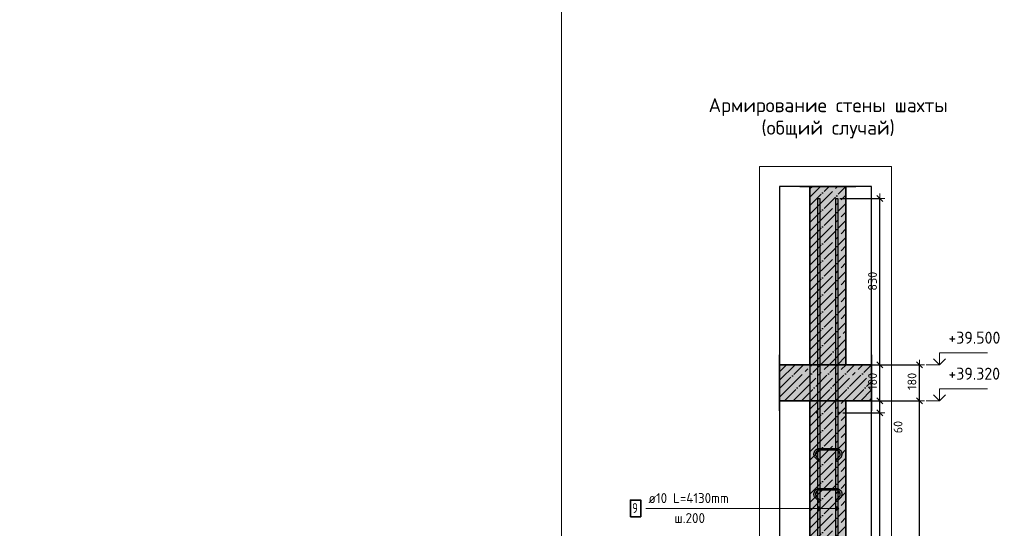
# Model space of a CAD drawing. Header units: millimetres. Extents: x -2995 to 60896, y -2809 to 57831.
# Tile 51 of 169: x 22540 to 27463, y 39955 to 42497. Entities that reach past the tile are written whole.
import ezdxf

# ---------------------------------------------------------------- set-up
doc = ezdxf.new("R2010")
doc.units = ezdxf.units.MM
doc.header["$PDMODE"] = 65
for name, pattern in [('______11', [100, 80, -10, 0, -10]), ('______5', [220, 160, -20, 20, -20]), ('________', [0])]:
    doc.linetypes.add(name, pattern=pattern)
for name, color, linetype, lineweight in [('Standard', 7, 'Continuous', 25), ('Арм.стержн. вертикальными 1', 22, 'Continuous', 35), ('Арм.стержн.горизонт. 1', 180, 'Continuous', 35), ('Высотная отметки_ общее', 7, 'Continuous', 13), ('Размерная линия_ общее', 7, 'Continuous', 13)]:
    doc.layers.add(name, color=color, linetype=linetype, lineweight=lineweight)
doc.layers.add('Арм.стержн.Стяжки', color=7, linetype='Continuous', lineweight=35, true_color=0x501e0f)
doc.styles.add('ISOCPEUR', font='ISOCPEUR')
doc.dimstyles.new('DIMSTYLE_5', dxfattribs={"dimtxt": 44, "dimasz": 50, "dimexe": 0, "dimexo": 0, "dimgap": 22, "dimtad": 2, "dimdec": 0, "dimrnd": 5, "dimzin": 12, "dimdsep": 46, "dimtxsty": 'ISOCPEUR', "dimblk1": 'ALL_ML_STRICH', "dimblk2": 'ALL_ML_STRICH', "dimsah": 1, "dimcen": 0, "dimclrd": 7, "dimclre": 256, "dimclrt": 7, "dimadec": 0, "dimazin": 0, "dimtfac": 1, "dimtdec": 0, "dimtix": 1, "dimtmove": 2, "dimatfit": 3, "dimfxl": 0, "dimtzin": 0, "dimlwd": 0, "dimlwe": -3, "dimarcsym": 0})
doc.dimstyles.new('DIMSTYLE_9', dxfattribs={"dimtxt": 44, "dimasz": 50, "dimexe": 0, "dimexo": 0, "dimgap": 22, "dimtad": 0, "dimdec": 0, "dimrnd": 5, "dimzin": 12, "dimdsep": 46, "dimtxsty": 'ISOCPEUR', "dimblk1": 'ALL_ML_STRICH', "dimblk2": 'ALL_ML_STRICH', "dimsah": 1, "dimcen": 0, "dimclrd": 7, "dimclre": 256, "dimclrt": 7, "dimadec": 0, "dimazin": 0, "dimtfac": 1, "dimtdec": 0, "dimtix": 1, "dimtmove": 2, "dimatfit": 3, "dimfxl": 0, "dimtvp": 1.2, "dimtzin": 0, "dimlwd": 0, "dimlwe": -3, "dimarcsym": 0})

# ---------------------------------------------------------------- blocks, each defined once
blk = doc.blocks.new('ALL_ML_STRICH')
at = {"color": 0, "linetype": 'ByBlock', "lineweight": -2}
for p, q in [((-1, 0), (0.5, 0)), ((-0.3, -0.3), (0.3, 0.3)), ((0, -0.5), (0, 0.5))]:
    blk.add_line(p, q, dxfattribs=at)
blk = doc.blocks.new('*D64')
at = {"layer": 'DEFPOINTS', "color": 7, "linetype": 'Continuous', "lineweight": 13, "transparency": 33554687}
for p in [(26671.1, 40592.7), (26719, 37472.7), (27038.3, 37472.7)]:
    blk.add_point(p, dxfattribs=at)
at = {"layer": 'Размерная линия_ общее', "color": 253, "linetype": 'Continuous', "lineweight": -2, "true_color": 0xa0a0a0, "transparency": 33554687}
for p, q in [((26691.1, 40592.7), (27038.3, 40592.7)), ((26739, 37472.7), (27038.3, 37472.7))]:
    blk.add_line(p, q, dxfattribs=at)
at = {"layer": 'Размерная линия_ общее', "color": 7, "linetype": 'Continuous', "lineweight": -2, "transparency": 33554687}
blk.add_line((27038.3, 37472.7), (27038.3, 40592.7), dxfattribs=at)
at = {"layer": 'Размерная линия_ общее', "color": 7, "linetype": 'Continuous', "lineweight": 13, "transparency": 33554687, "xscale": 50, "yscale": 50, "zscale": 50}
for p, rotation in [((27038.3, 40592.7), 90), ((27038.3, 37472.7), 270)]:
    blk.add_blockref('ALL_ML_STRICH', p, dxfattribs=dict(at, rotation=rotation))
at = {"layer": 'Размерная линия_ общее', "color": 7, "linetype": 'Continuous', "lineweight": 13, "transparency": 33554687, "insert": (27001.3, 39039.3), "char_height": 44, "width": 176, "attachment_point": 5, "rotation": 90, "style": 'ISOCPEUR'}
blk.add_mtext('\\A1;{3120}', dxfattribs=at)
blk = doc.blocks.new('*D65')
at = {"layer": 'DEFPOINTS', "color": 7, "linetype": 'Continuous', "lineweight": 13, "transparency": 33554687}
for p in [(26671.1, 40772.7), (26671.1, 40592.7), (27038.3, 40592.7)]:
    blk.add_point(p, dxfattribs=at)
at = {"layer": 'Размерная линия_ общее', "color": 253, "linetype": 'Continuous', "lineweight": -2, "true_color": 0xa0a0a0, "transparency": 33554687}
for p, q in [((26691.1, 40772.7), (27038.3, 40772.7)), ((26691.1, 40592.7), (27038.3, 40592.7))]:
    blk.add_line(p, q, dxfattribs=at)
at = {"layer": 'Размерная линия_ общее', "color": 7, "linetype": 'Continuous', "lineweight": -2, "transparency": 33554687}
blk.add_line((27038.3, 40592.7), (27038.3, 40772.7), dxfattribs=at)
at = {"layer": 'Размерная линия_ общее', "color": 7, "linetype": 'Continuous', "lineweight": 13, "transparency": 33554687, "xscale": 50, "yscale": 50, "zscale": 50}
for p, rotation in [((27038.3, 40772.7), 90), ((27038.3, 40592.7), 270)]:
    blk.add_blockref('ALL_ML_STRICH', p, dxfattribs=dict(at, rotation=rotation))
at = {"layer": 'Размерная линия_ общее', "color": 7, "linetype": 'Continuous', "lineweight": 13, "transparency": 33554687, "insert": (27001.3, 40689.3), "char_height": 44, "width": 132, "attachment_point": 5, "rotation": 90, "style": 'ISOCPEUR'}
blk.add_mtext('\\A1;{180}', dxfattribs=at)
blk = doc.blocks.new('COMPLEX_ELEVATIONDIM_0')
at = {"layer": 'Высотная отметки_ общее', "color": 7, "linetype": 'Continuous', "lineweight": 13, "transparency": 33554687}
for p, q in [((27138.3, 40772.7), (27138.3, 40832.7)), ((27138.3, 40832.7), (27378.3, 40832.7)), ((27138.3, 40772.7), (27072.2, 40772.7)), ((27138.3, 40772.7), (27108.3, 40802.7)), ((27138.3, 40772.7), (27168.3, 40802.7)), ((27138.3, 40772.7), (27138.3, 40772.7)), ((27138.3, 40772.7), (27138.3, 40772.7)), ((27138.3, 40772.7), (27138.3, 40772.7)), ((27138.3, 40772.7), (27138.3, 40772.7)), ((27138.3, 40592.7), (27108.3, 40622.7)), ((27138.3, 40592.7), (27138.3, 40652.7)), ((27138.3, 40652.7), (27378.3, 40652.7)), ((27138.3, 40592.7), (27168.3, 40622.7)), ((27138.3, 40592.7), (27072.2, 40592.7)), ((27138.3, 40592.7), (27138.3, 40592.7)), ((27138.3, 40592.7), (27138.3, 40592.7)), ((27138.3, 40592.7), (27138.3, 40592.7)), ((27138.3, 40592.7), (27138.3, 40592.7)), ((27138.3, 37472.7), (27138.3, 37532.7)), ((27138.3, 37532.7), (27378.3, 37532.7)), ((27138.3, 37472.7), (27108.3, 37502.7)), ((27138.3, 37472.7), (27168.3, 37502.7)), ((27138.3, 37472.7), (27138.3, 37472.7)), ((27138.3, 37472.7), (27138.3, 37472.7)), ((27138.3, 37472.7), (27138.3, 37472.7)), ((27138.3, 37472.7), (27138.3, 37472.7))]:
    blk.add_line(p, q, dxfattribs=at)
blk.add_lwpolyline([(27138.3, 37472.7), (27078.3, 37472.7), (27078.3, 37472.7), (27072.2, 37472.7)], dxfattribs=at)
at = {"layer": 'Высотная отметки_ общее', "color": 7, "linetype": 'Continuous', "lineweight": 13, "transparency": 33554687, "char_height": 60, "width": 298.477, "attachment_point": 7, "style": 'ISOCPEUR'}
for s, insert in [('\\W0.96;+39.500', (27183.3, 40877.7)), ('\\W0.96;+39.320', (27183.3, 40697.7)), ('\\W0.96;+36.200', (27183.3, 37577.7))]:
    blk.add_mtext(s, dxfattribs=dict(at, insert=insert))
blk = doc.blocks.new('*D68')
at = {"layer": 'DEFPOINTS', "color": 7, "linetype": 'Continuous', "lineweight": 13, "transparency": 33554687}
for p in [(26636.1, 40532.7), (26636.1, 37532.7), (26841.1, 37532.7)]:
    blk.add_point(p, dxfattribs=at)
at = {"layer": 'Размерная линия_ общее', "color": 253, "linetype": 'Continuous', "lineweight": -2, "true_color": 0xa0a0a0, "transparency": 33554687}
for p, q in [((26656.1, 40532.7), (26841.1, 40532.7)), ((26656.1, 37532.7), (26841.1, 37532.7))]:
    blk.add_line(p, q, dxfattribs=at)
at = {"layer": 'Размерная линия_ общее', "color": 7, "linetype": 'Continuous', "lineweight": -2, "transparency": 33554687}
blk.add_line((26841.1, 37532.7), (26841.1, 40532.7), dxfattribs=at)
at = {"layer": 'Размерная линия_ общее', "color": 7, "linetype": 'Continuous', "lineweight": 13, "transparency": 33554687, "xscale": 50, "yscale": 50, "zscale": 50}
for p, rotation in [((26841.1, 40532.7), 90), ((26841.1, 37532.7), 270)]:
    blk.add_blockref('ALL_ML_STRICH', p, dxfattribs=dict(at, rotation=rotation))
at = {"layer": 'Размерная линия_ общее', "color": 7, "linetype": 'Continuous', "lineweight": 13, "transparency": 33554687, "insert": (26782.1, 38884.7), "char_height": 44, "width": 2.2, "attachment_point": 1, "rotation": 90, "line_spacing_factor": 0.60241, "style": 'ISOCPEUR'}
blk.add_mtext('\\W0.91;15х200=3000', dxfattribs=at)
blk = doc.blocks.new('*D69')
at = {"layer": 'DEFPOINTS', "color": 7, "linetype": 'Continuous', "lineweight": 13, "transparency": 33554687}
for p in [(26671.1, 40592.7), (26636.1, 40532.7), (26841.1, 40532.7)]:
    blk.add_point(p, dxfattribs=at)
at = {"layer": 'Размерная линия_ общее', "color": 253, "linetype": 'Continuous', "lineweight": -2, "true_color": 0xa0a0a0, "transparency": 33554687}
for p, q in [((26691.1, 40592.7), (26841.1, 40592.7)), ((26656.1, 40532.7), (26841.1, 40532.7))]:
    blk.add_line(p, q, dxfattribs=at)
at = {"layer": 'Размерная линия_ общее', "color": 7, "linetype": 'Continuous', "lineweight": -2, "transparency": 33554687}
blk.add_line((26841.1, 40532.7), (26841.1, 40592.7), dxfattribs=at)
at = {"layer": 'Размерная линия_ общее', "color": 7, "linetype": 'Continuous', "lineweight": 13, "transparency": 33554687, "xscale": 50, "yscale": 50, "zscale": 50}
for p, rotation in [((26841.1, 40592.7), 90), ((26841.1, 40532.7), 270)]:
    blk.add_blockref('ALL_ML_STRICH', p, dxfattribs=dict(at, rotation=rotation))
at = {"layer": 'Размерная линия_ общее', "color": 7, "linetype": 'Continuous', "lineweight": 13, "transparency": 33554687, "insert": (26931.8, 40460.8), "char_height": 44, "width": 88, "attachment_point": 5, "rotation": 90, "style": 'ISOCPEUR'}
blk.add_mtext('\\A1;{60}', dxfattribs=at)
blk = doc.blocks.new('*D70')
at = {"layer": 'DEFPOINTS', "color": 7, "linetype": 'Continuous', "lineweight": 13, "transparency": 33554687}
for p in [(26671.1, 40772.7), (26671.1, 40592.7), (26841.1, 40592.7)]:
    blk.add_point(p, dxfattribs=at)
at = {"layer": 'Размерная линия_ общее', "color": 253, "linetype": 'Continuous', "lineweight": -2, "true_color": 0xa0a0a0, "transparency": 33554687}
for p, q in [((26691.1, 40772.7), (26841.1, 40772.7)), ((26691.1, 40592.7), (26841.1, 40592.7))]:
    blk.add_line(p, q, dxfattribs=at)
at = {"layer": 'Размерная линия_ общее', "color": 7, "linetype": 'Continuous', "lineweight": -2, "transparency": 33554687}
blk.add_line((26841.1, 40592.7), (26841.1, 40772.7), dxfattribs=at)
at = {"layer": 'Размерная линия_ общее', "color": 7, "linetype": 'Continuous', "lineweight": 13, "transparency": 33554687, "xscale": 50, "yscale": 50, "zscale": 50}
for p, rotation in [((26841.1, 40772.7), 90), ((26841.1, 40592.7), 270)]:
    blk.add_blockref('ALL_ML_STRICH', p, dxfattribs=dict(at, rotation=rotation))
at = {"layer": 'Размерная линия_ общее', "color": 7, "linetype": 'Continuous', "lineweight": 13, "transparency": 33554687, "insert": (26804.1, 40689.3), "char_height": 44, "width": 132, "attachment_point": 5, "rotation": 90, "style": 'ISOCPEUR'}
blk.add_mtext('\\A1;{180}', dxfattribs=at)
blk = doc.blocks.new('*D71')
at = {"layer": 'DEFPOINTS', "color": 7, "linetype": 'Continuous', "lineweight": 13, "transparency": 33554687}
for p in [(26621.1, 41602.7), (26671.1, 40772.7), (26841.1, 40772.7)]:
    blk.add_point(p, dxfattribs=at)
at = {"layer": 'Размерная линия_ общее', "color": 253, "linetype": 'Continuous', "lineweight": -2, "true_color": 0xa0a0a0, "transparency": 33554687}
for p, q in [((26641.1, 41602.7), (26841.1, 41602.7)), ((26691.1, 40772.7), (26841.1, 40772.7))]:
    blk.add_line(p, q, dxfattribs=at)
at = {"layer": 'Размерная линия_ общее', "color": 7, "linetype": 'Continuous', "lineweight": -2, "transparency": 33554687}
blk.add_line((26841.1, 40772.7), (26841.1, 41602.7), dxfattribs=at)
at = {"layer": 'Размерная линия_ общее', "color": 7, "linetype": 'Continuous', "lineweight": 13, "transparency": 33554687, "xscale": 50, "yscale": 50, "zscale": 50}
for p, rotation in [((26841.1, 41602.7), 90), ((26841.1, 40772.7), 270)]:
    blk.add_blockref('ALL_ML_STRICH', p, dxfattribs=dict(at, rotation=rotation))
at = {"layer": 'Размерная линия_ общее', "color": 7, "linetype": 'Continuous', "lineweight": 13, "transparency": 33554687, "insert": (26804.1, 41189.9), "char_height": 44, "width": 132, "attachment_point": 5, "rotation": 90, "style": 'ISOCPEUR'}
blk.add_mtext('\\A1;{830}', dxfattribs=at)

msp = doc.modelspace()

# ---------------------------------------------------------------- hatches: boundary and pattern name
at = {"linetype": 'Continuous', "lineweight": -3, "transparency": 33554687}
msp.add_hatch(color=9, dxfattribs=at).paths.add_polyline_path([(26339.7, 40772.7), (26339.7, 40592.7), (26799.7, 40592.7), (26799.7, 40772.7)])
at = {"layer": 'Standard', "linetype": 'Continuous', "lineweight": -3, "true_color": 0xc7c7c7, "transparency": 33554687}
msp.add_hatch(color=9, dxfattribs=at).paths.add_polyline_path([(26491.1, 40772.7), (26671.1, 40772.7), (26671.1, 41664), (26491.1, 41664)])
at = {"layer": 'Арм.стержн. вертикальными 1', "linetype": 'Continuous', "lineweight": 13, "transparency": 33554687}
for points in [[(26528.4, 40049.5), (26528.4, 40058.5), (26527.1, 40054)], [(26528.4, 40049.5), (26528.4, 40058.5), (26527.1, 40054)], [(26528.4, 40058.5), (26531.6, 40046.3), (26531.6, 40061.8)], [(26528.4, 40058.5), (26531.6, 40046.3), (26531.6, 40061.8)], [(26528.4, 40058.5), (26528.4, 40049.5), (26531.6, 40046.3)], [(26528.4, 40058.5), (26528.4, 40049.5), (26531.6, 40046.3)], [(26531.6, 40061.8), (26536.1, 40045), (26536.1, 40063)], [(26531.6, 40061.8), (26536.1, 40045), (26536.1, 40063)], [(26531.6, 40061.8), (26531.6, 40046.3), (26536.1, 40045)], [(26531.6, 40061.8), (26531.6, 40046.3), (26536.1, 40045)], [(26536.1, 40063), (26536.1, 40045), (26540.6, 40046.3)], [(26536.1, 40063), (26540.6, 40046.3), (26540.6, 40061.8)], [(26536.1, 40063), (26536.1, 40045), (26540.6, 40046.3)], [(26536.1, 40063), (26540.6, 40046.3), (26540.6, 40061.8)], [(26540.6, 40061.8), (26540.6, 40046.3), (26543.8, 40049.5)], [(26540.6, 40061.8), (26543.8, 40049.5), (26543.8, 40058.5)], [(26540.6, 40061.8), (26540.6, 40046.3), (26543.8, 40049.5)], [(26540.6, 40061.8), (26543.8, 40049.5), (26543.8, 40058.5)], [(26543.8, 40058.5), (26543.8, 40049.5), (26545.1, 40054)], [(26543.8, 40058.5), (26543.8, 40049.5), (26545.1, 40054)], [(26618.4, 40049.5), (26618.4, 40058.5), (26617.1, 40054)], [(26618.4, 40049.5), (26618.4, 40058.5), (26617.1, 40054)], [(26618.4, 40058.5), (26621.6, 40046.3), (26621.6, 40061.8)], [(26618.4, 40058.5), (26621.6, 40046.3), (26621.6, 40061.8)], [(26618.4, 40058.5), (26618.4, 40049.5), (26621.6, 40046.3)], [(26618.4, 40058.5), (26618.4, 40049.5), (26621.6, 40046.3)], [(26621.6, 40061.8), (26626.1, 40045), (26626.1, 40063)], [(26621.6, 40061.8), (26626.1, 40045), (26626.1, 40063)], [(26621.6, 40061.8), (26621.6, 40046.3), (26626.1, 40045)], [(26621.6, 40061.8), (26621.6, 40046.3), (26626.1, 40045)], [(26626.1, 40063), (26626.1, 40045), (26630.6, 40046.3)], [(26626.1, 40063), (26630.6, 40046.3), (26630.6, 40061.8)], [(26626.1, 40063), (26626.1, 40045), (26630.6, 40046.3)], [(26626.1, 40063), (26630.6, 40046.3), (26630.6, 40061.8)], [(26630.6, 40061.8), (26630.6, 40046.3), (26633.8, 40049.5)], [(26630.6, 40061.8), (26633.8, 40049.5), (26633.8, 40058.5)], [(26630.6, 40061.8), (26630.6, 40046.3), (26633.8, 40049.5)], [(26630.6, 40061.8), (26633.8, 40049.5), (26633.8, 40058.5)], [(26633.8, 40058.5), (26633.8, 40049.5), (26635.1, 40054)], [(26633.8, 40058.5), (26633.8, 40049.5), (26635.1, 40054)]]:
    msp.add_hatch(color=7, dxfattribs=at).paths.add_polyline_path(points)
at = {"layer": 'Арм.стержн.горизонт. 1', "linetype": 'Continuous', "lineweight": 50, "transparency": 33554687}
for points in [[(26531.1, 40532.7), (26530.7, 40534.6), (26529.6, 40536.2), (26528, 40537.3), (26526.1, 40537.7), (26524.2, 40537.3), (26522.6, 40536.2), (26521.5, 40534.6), (26521.1, 40532.7), (26521.5, 40530.8), (26522.6, 40529.2), (26524.2, 40528.1), (26526.1, 40527.7), (26528, 40528.1), (26529.6, 40529.2), (26530.7, 40530.8)], [(26641.1, 40532.7), (26640.7, 40534.6), (26639.6, 40536.2), (26638, 40537.3), (26636.1, 40537.7), (26634.2, 40537.3), (26632.6, 40536.2), (26631.5, 40534.6), (26631.1, 40532.7), (26631.5, 40530.8), (26632.6, 40529.2), (26634.2, 40528.1), (26636.1, 40527.7), (26638, 40528.1), (26639.6, 40529.2), (26640.7, 40530.8)], [(26531.1, 40332.7), (26530.7, 40334.6), (26529.6, 40336.2), (26528, 40337.3), (26526.1, 40337.7), (26524.2, 40337.3), (26522.6, 40336.2), (26521.5, 40334.6), (26521.1, 40332.7), (26521.5, 40330.8), (26522.6, 40329.2), (26524.2, 40328.1), (26526.1, 40327.7), (26528, 40328.1), (26529.6, 40329.2), (26530.7, 40330.8)], [(26641.1, 40332.7), (26640.7, 40334.6), (26639.6, 40336.2), (26638, 40337.3), (26636.1, 40337.7), (26634.2, 40337.3), (26632.6, 40336.2), (26631.5, 40334.6), (26631.1, 40332.7), (26631.5, 40330.8), (26632.6, 40329.2), (26634.2, 40328.1), (26636.1, 40327.7), (26638, 40328.1), (26639.6, 40329.2), (26640.7, 40330.8)], [(26531.1, 40132.7), (26530.7, 40134.6), (26529.6, 40136.2), (26528, 40137.3), (26526.1, 40137.7), (26524.2, 40137.3), (26522.6, 40136.2), (26521.5, 40134.6), (26521.1, 40132.7), (26521.5, 40130.8), (26522.6, 40129.2), (26524.2, 40128.1), (26526.1, 40127.7), (26528, 40128.1), (26529.6, 40129.2), (26530.7, 40130.8)], [(26641.1, 40132.7), (26640.7, 40134.6), (26639.6, 40136.2), (26638, 40137.3), (26636.1, 40137.7), (26634.2, 40137.3), (26632.6, 40136.2), (26631.5, 40134.6), (26631.1, 40132.7), (26631.5, 40130.8), (26632.6, 40129.2), (26634.2, 40128.1), (26636.1, 40127.7), (26638, 40128.1), (26639.6, 40129.2), (26640.7, 40130.8)]]:
    msp.add_hatch(color=4, dxfattribs=at).paths.add_polyline_path(points)
at = {"layer": 'Размерная линия_ общее', "linetype": 'Continuous', "lineweight": 35, "true_color": 0xc7c7c7, "transparency": 33554687}
msp.add_hatch(color=9, dxfattribs=at).paths.add_polyline_path([(26671.1, 40592.7), (26491.1, 40592.7), (26491.1, 37472.7), (26671.1, 37472.7)])

# ---------------------------------------------------------------- linework, layer by layer
at = {"color": 52, "linetype": 'Continuous', "lineweight": -3, "transparency": 33554687}
for p, q in [((26339.7, 41664), (26339.7, 37337.5)), ((26799.7, 41664), (26339.7, 41664)), ((26339.7, 41664), (26339.7, 37337.5)), ((26799.7, 41664), (26339.7, 41664)), ((26799.7, 37337.5), (26799.7, 41664)), ((26799.7, 37337.5), (26799.7, 41664))]:
    msp.add_line(p, q, dxfattribs=at)
at = {"color": 7, "linetype": 'Continuous', "lineweight": 25, "transparency": 33554687}
for p, q in [((26339.7, 40542.7), (26339.7, 40822.7)), ((26799.7, 40822.7), (26799.7, 40542.7))]:
    msp.add_line(p, q, dxfattribs=at)
at = {"color": 253, "linetype": '______11', "lineweight": -3, "true_color": 0xababab, "transparency": 33554687}
for p, q in [((26339.7, 40737.7), (26374.6, 40772.7)), ((26339.7, 40652.9), (26459.5, 40772.7)), ((26364.3, 40592.7), (26544.3, 40772.7)), ((26449.2, 40592.7), (26629.2, 40772.7)), ((26534.1, 40592.7), (26714.1, 40772.7)), ((26618.9, 40592.7), (26798.9, 40772.7)), ((26703.8, 40592.7), (26799.7, 40688.6)), ((26788.6, 40592.7), (26799.7, 40603.8))]:
    msp.add_line(p, q, dxfattribs=at)
at = {"color": 253, "linetype": '______5', "lineweight": -3, "true_color": 0xababab, "transparency": 33554687}
for p, q in [((26339.7, 40695.3), (26417.1, 40772.7)), ((26339.7, 40610.5), (26501.9, 40772.7)), ((26406.8, 40592.7), (26586.8, 40772.7)), ((26491.6, 40592.7), (26671.6, 40772.7)), ((26576.5, 40592.7), (26756.5, 40772.7)), ((26661.3, 40592.7), (26799.7, 40731)), ((26746.2, 40592.7), (26799.7, 40646.2))]:
    msp.add_line(p, q, dxfattribs=at)
at = {"color": 7, "linetype": 'Continuous', "lineweight": 35, "transparency": 33554687}
for p, q in [((26491.1, 40772.7), (26339.7, 40772.7)), ((26799.7, 40772.7), (26671.1, 40772.7)), ((26339.7, 40592.7), (26491.1, 40592.7)), ((26671.1, 40592.7), (26799.7, 40592.7))]:
    msp.add_line(p, q, dxfattribs=at)
at = {"color": 253, "linetype": '________', "lineweight": 25, "true_color": 0xababab, "transparency": 33554687}
msp.add_line((26491.1, 40772.7), (26491.1, 40592.7), dxfattribs=at)
at = {"color": 7, "linetype": 'Continuous', "lineweight": 13, "transparency": 33554687}
for p, q in [((26671.1, 40772.7), (26491.1, 40772.7)), ((26491.1, 40592.7), (26671.1, 40592.7))]:
    msp.add_line(p, q, dxfattribs=at)
at = {"layer": 'Standard', "color": 7, "linetype": 'Continuous', "lineweight": 25, "transparency": 33554687}
msp.add_line((26441.1, 41664), (26721.1, 41664), dxfattribs=at)
at = {"layer": 'Standard', "color": 253, "linetype": '______11', "lineweight": -3, "true_color": 0xababab, "transparency": 33554687}
for p, q in [((26491.1, 41568), (26587.2, 41664)), ((26491.1, 41652.8), (26502.3, 41664)), ((26491.1, 41483.1), (26671.1, 41663.1)), ((26491.1, 41398.3), (26671.1, 41578.3)), ((26491.1, 41313.4), (26671.1, 41493.4)), ((26491.1, 41228.6), (26671.1, 41408.6)), ((26491.1, 41143.7), (26671.1, 41323.7)), ((26491.1, 41058.9), (26671.1, 41238.9)), ((26491.1, 40974), (26671.1, 41154)), ((26491.1, 40889.2), (26671.1, 41069.2)), ((26491.1, 40804.3), (26671.1, 40984.3)), ((26544.3, 40772.7), (26671.1, 40899.5)), ((26629.2, 40772.7), (26671.1, 40814.6))]:
    msp.add_line(p, q, dxfattribs=at)
at = {"layer": 'Standard', "color": 253, "linetype": '______5', "lineweight": -3, "true_color": 0xababab, "transparency": 33554687}
for p, q in [((26491.1, 41525.6), (26629.6, 41664)), ((26491.1, 41610.4), (26544.7, 41664)), ((26491.1, 41440.7), (26671.1, 41620.7)), ((26491.1, 41355.8), (26671.1, 41535.8)), ((26491.1, 41271), (26671.1, 41451)), ((26491.1, 41186.1), (26671.1, 41366.1)), ((26491.1, 41101.3), (26671.1, 41281.3)), ((26491.1, 41016.4), (26671.1, 41196.4)), ((26491.1, 40931.6), (26671.1, 41111.6)), ((26491.1, 40846.7), (26671.1, 41026.7)), ((26501.9, 40772.7), (26671.1, 40941.9)), ((26586.8, 40772.7), (26671.1, 40857))]:
    msp.add_line(p, q, dxfattribs=at)
at = {"layer": 'Standard', "color": 7, "linetype": 'Continuous', "lineweight": 35, "transparency": 33554687}
for p, q in [((26491.1, 41664), (26491.1, 40772.7)), ((26671.1, 40772.7), (26671.1, 41664)), ((26491.1, 40772.7), (26671.1, 40772.7))]:
    msp.add_line(p, q, dxfattribs=at)
at = {"layer": 'Standard', "color": 7, "linetype": 'Continuous', "lineweight": 13, "transparency": 33554687}
for points in [[(-350, -350.2), (25250, -350.2), (25250, 46690), (-350, 46690), (-350, -350.2)], [(26239.7, 37237.5), (26899.7, 37237.5), (26899.7, 41764), (26239.7, 41764), (26239.7, 37237.5)]]:
    msp.add_lwpolyline(points, dxfattribs=at)
at = {"layer": 'Арм.стержн. вертикальными 1', "color": 7, "linetype": 'Continuous', "lineweight": 13, "transparency": 33554687}
for p, q in [((25670.7, 40054), (26393.2, 40054)), ((26393.2, 40054), (26626.1, 40054)), ((26393.2, 40054), (26626.1, 40054)), ((26393.2, 40054), (26536.1, 40054)), ((26393.2, 40054), (26536.1, 40054)), ((26527.1, 40054), (26527.1, 40054)), ((26527.1, 40054), (26527.1, 40054)), ((26536.1, 40063), (26536.1, 40063)), ((26536.1, 40063), (26536.1, 40063)), ((26536.1, 40045), (26536.1, 40045)), ((26536.1, 40045), (26536.1, 40045)), ((26545.1, 40054), (26545.1, 40054)), ((26545.1, 40054), (26545.1, 40054)), ((26617.1, 40054), (26617.1, 40054)), ((26617.1, 40054), (26617.1, 40054)), ((26626.1, 40063), (26626.1, 40063)), ((26626.1, 40063), (26626.1, 40063)), ((26626.1, 40045), (26626.1, 40045)), ((26626.1, 40045), (26626.1, 40045)), ((26635.1, 40054), (26635.1, 40054)), ((26635.1, 40054), (26635.1, 40054))]:
    msp.add_line(p, q, dxfattribs=at)
at = {"layer": 'Арм.стержн. вертикальными 1', "color": 4, "linetype": 'Continuous', "lineweight": 25, "transparency": 33554687}
for points in [[(26531.1, 37472.7), (26531.1, 41602.7), (26541.1, 41602.7), (26541.1, 37472.7), (26531.1, 37472.7)], [(26531.1, 37472.7), (26531.1, 41602.7), (26541.1, 41602.7), (26541.1, 37472.7), (26531.1, 37472.7)], [(26621.1, 37472.7), (26621.1, 41602.7), (26631.1, 41602.7), (26631.1, 37472.7), (26621.1, 37472.7)], [(26621.1, 37472.7), (26621.1, 41602.7), (26631.1, 41602.7), (26631.1, 37472.7), (26621.1, 37472.7)]]:
    msp.add_lwpolyline(points, dxfattribs=at)
at = {"layer": 'Арм.стержн. вертикальными 1', "color": 7, "linetype": 'Continuous', "lineweight": 35, "transparency": 33554687}
msp.add_lwpolyline([(25594.1, 40012.4), (25645.7, 40012.4), (25645.7, 40095.7), (25594.1, 40095.7), (25594.1, 40012.4)], dxfattribs=at)
at = {"layer": 'Арм.стержн. вертикальными 1', "color": 7, "linetype": 'Continuous', "lineweight": 13, "transparency": 33554687}
for centre in [(26536.1, 40054), (26536.1, 40054), (26626.1, 40054), (26626.1, 40054)]:
    msp.add_circle(centre, 9, dxfattribs=at)
at = {"layer": 'Арм.стержн.горизонт. 1', "color": 52, "linetype": 'Continuous', "lineweight": 25, "transparency": 33554687}
for p, q in [((26491.1, 40592.7), (26491.1, 40592.7)), ((26671.1, 40592.7), (26671.1, 40592.7))]:
    msp.add_line(p, q, dxfattribs=at)
at = {"layer": 'Арм.стержн.Стяжки', "color": 40, "linetype": 'Continuous', "lineweight": 25, "transparency": 33554687}
for points in [[(26619.7, 40293.8), (26637.5, 40311.7), (26638.7, 40313.1), (26639.8, 40314.6), (26640.8, 40316.3), (26641.6, 40317.9), (26642.2, 40319.6), (26642.7, 40321.5), (26643, 40323.3), (26643.1, 40325.2), (26643.1, 40326.3), (26642.6, 40330), (26641.4, 40333.6), (26639.5, 40337), (26637.2, 40339.7), (26634.5, 40342), (26631.1, 40343.9), (26627.5, 40345.1), (26623.9, 40345.6), (26538.3, 40345.6), (26534.7, 40345.1), (26531.1, 40343.9), (26527.7, 40342), (26525, 40339.7), (26522.7, 40337), (26520.8, 40333.6), (26519.6, 40330), (26519.1, 40326.3), (26519.1, 40325.2), (26519.2, 40323.3), (26519.5, 40321.5), (26520, 40319.6), (26520.6, 40317.9), (26521.4, 40316.3), (26522.4, 40314.6), (26523.5, 40313.1), (26524.7, 40311.7), (26542.5, 40293.8), (26536.9, 40288.2), (26518.8, 40306.2), (26517.2, 40308.1), (26515.6, 40310.3), (26514.3, 40312.5), (26513.2, 40314.8), (26512.4, 40317.3), (26511.7, 40319.8), (26511.3, 40322.4), (26511.1, 40324.9), (26511.1, 40326.9), (26511.8, 40331.8), (26513.5, 40336.9), (26516.1, 40341.5), (26519.3, 40345.4), (26523.1, 40348.6), (26527.8, 40351.2), (26532.9, 40352.9), (26537.8, 40353.6), (26624.4, 40353.6), (26629.3, 40352.9), (26634.4, 40351.2), (26639.1, 40348.6), (26642.9, 40345.4), (26646.1, 40341.5), (26648.7, 40336.9), (26650.4, 40331.8), (26651.1, 40326.9), (26651.1, 40324.9), (26650.9, 40322.4), (26650.5, 40319.8), (26649.8, 40317.3), (26649, 40314.8), (26647.9, 40312.5), (26646.6, 40310.3), (26645, 40308.1), (26643.4, 40306.2), (26625.3, 40288.2), (26619.7, 40293.8)], [(26619.7, 40093.8), (26637.5, 40111.7), (26638.7, 40113.1), (26639.8, 40114.6), (26640.8, 40116.3), (26641.6, 40117.9), (26642.2, 40119.6), (26642.7, 40121.5), (26643, 40123.3), (26643.1, 40125.2), (26643.1, 40126.3), (26642.6, 40130), (26641.4, 40133.6), (26639.5, 40137), (26637.2, 40139.7), (26634.5, 40142), (26631.1, 40143.9), (26627.5, 40145.1), (26623.9, 40145.6), (26538.3, 40145.6), (26534.7, 40145.1), (26531.1, 40143.9), (26527.7, 40142), (26525, 40139.7), (26522.7, 40137), (26520.8, 40133.6), (26519.6, 40130), (26519.1, 40126.3), (26519.1, 40125.2), (26519.2, 40123.3), (26519.5, 40121.5), (26520, 40119.6), (26520.6, 40117.9), (26521.4, 40116.3), (26522.4, 40114.6), (26523.5, 40113.1), (26524.7, 40111.7), (26542.5, 40093.8), (26536.9, 40088.2), (26518.8, 40106.2), (26517.2, 40108.1), (26515.6, 40110.3), (26514.3, 40112.5), (26513.2, 40114.9), (26512.4, 40117.3), (26511.7, 40119.8), (26511.3, 40122.4), (26511.1, 40124.9), (26511.1, 40126.9), (26511.8, 40131.8), (26513.5, 40136.9), (26516.1, 40141.5), (26519.3, 40145.4), (26523.1, 40148.6), (26527.8, 40151.2), (26532.9, 40152.9), (26537.8, 40153.6), (26624.4, 40153.6), (26629.3, 40152.9), (26634.4, 40151.2), (26639.1, 40148.6), (26642.9, 40145.4), (26646.1, 40141.5), (26648.7, 40136.9), (26650.4, 40131.8), (26651.1, 40126.9), (26651.1, 40124.9), (26650.9, 40122.4), (26650.5, 40119.8), (26649.8, 40117.3), (26649, 40114.9), (26647.9, 40112.5), (26646.6, 40110.3), (26645, 40108.1), (26643.4, 40106.2), (26625.3, 40088.2), (26619.7, 40093.8)]]:
    msp.add_lwpolyline(points, dxfattribs=at)
at = {"layer": 'Размерная линия_ общее', "color": 253, "linetype": '______11', "lineweight": -3, "true_color": 0xababab, "transparency": 33554687}
for p, q in [((26491.1, 40464.9), (26618.9, 40592.7)), ((26491.1, 40549.7), (26534.1, 40592.7)), ((26491.1, 40380), (26671.1, 40560)), ((26491.1, 40295.2), (26671.1, 40475.2)), ((26491.1, 40210.3), (26671.1, 40390.3)), ((26491.1, 40125.5), (26671.1, 40305.5)), ((26491.1, 40040.6), (26671.1, 40220.6)), ((26491.1, 39955.8), (26671.1, 40135.8)), ((26491.1, 39870.9), (26671.1, 40050.9)), ((26491.1, 39786.1), (26671.1, 39966.1))]:
    msp.add_line(p, q, dxfattribs=at)
at = {"layer": 'Размерная линия_ общее', "color": 253, "linetype": '______5', "lineweight": -3, "true_color": 0xababab, "transparency": 33554687}
for p, q in [((26491.1, 40422.5), (26661.3, 40592.7)), ((26491.1, 40507.3), (26576.5, 40592.7)), ((26491.1, 40592.2), (26491.6, 40592.7)), ((26491.1, 40337.6), (26671.1, 40517.6)), ((26491.1, 40252.8), (26671.1, 40432.8)), ((26491.1, 40167.9), (26671.1, 40347.9)), ((26491.1, 40083.1), (26671.1, 40263.1)), ((26491.1, 39998.2), (26671.1, 40178.2)), ((26491.1, 39913.4), (26671.1, 40093.4)), ((26491.1, 39828.5), (26671.1, 40008.5))]:
    msp.add_line(p, q, dxfattribs=at)
at = {"layer": 'Размерная линия_ общее', "color": 7, "linetype": 'Continuous', "lineweight": 35, "transparency": 33554687}
for p, q in [((26671.1, 40592.7), (26491.1, 40592.7)), ((26491.1, 40592.7), (26491.1, 37472.7)), ((26671.1, 37472.7), (26671.1, 40592.7))]:
    msp.add_line(p, q, dxfattribs=at)

# ---------------------------------------------------------------- block references
at = {"layer": 'Высотная отметки_ общее', "color": 7, "linetype": 'Continuous', "lineweight": 13, "transparency": 33554687}
msp.add_blockref('COMPLEX_ELEVATIONDIM_0', (0, 0), dxfattribs=at)

# ---------------------------------------------------------------- texts
at = {"layer": 'Standard', "color": 7, "linetype": 'Continuous', "lineweight": 13, "transparency": 33554687, "insert": (26582.1, 42105), "char_height": 70, "width": 1222.725, "attachment_point": 2, "line_spacing_factor": 0.963855}
msp.add_mtext('\\A1;{\\fISOCPEUR|i0|b0;\\H70.000000;\\W1.000000;\\C7;Армирование стены шахты}\\P{\\fISOCPEUR|i0|b0;\\H70.000000;\\W1.000000;\\C7;(общий случай)}\\P', dxfattribs=at)
at = {"layer": 'Арм.стержн. вертикальными 1', "color": 7, "linetype": 'Continuous', "lineweight": 25, "transparency": 33554687, "char_height": 50, "attachment_point": 7, "style": 'ISOCPEUR'}
for s, insert, width in [('\\W0.94;ø10 L=4130mm ', (25684.1, 40080.7), 483.294), ('\\W0.78;9', (25602.4, 40030.7), 54.401), ('\\W0.95;ш.200 ', (25814.1, 39980.7), 218.666)]:
    msp.add_mtext(s, dxfattribs=dict(at, insert=insert, width=width))

# ---------------------------------------------------------------- dimensions: what is measured, and where the dimension line sits
at = {"layer": 'Размерная линия_ общее', "color": 7, "linetype": 'Continuous', "lineweight": 13, "transparency": 33554687}
for base, p1, p2, dimstyle, picture, middle in [((26841.1, 41602.7), (26691.1, 40772.7), (26641.1, 41602.7), 'DIMSTYLE_5', '*D71', (26804.1, 41189.9)), ((27038.3, 40772.7), (26691.1, 40592.7), (26691.1, 40772.7), 'DIMSTYLE_5', '*D65', (27001.3, 40689.3)), ((26841.1, 40772.7), (26691.1, 40592.7), (26691.1, 40772.7), 'DIMSTYLE_5', '*D70', (26804.1, 40689.3)), ((26841.1, 40592.7), (26656.1, 40532.7), (26691.1, 40592.7), 'DIMSTYLE_9', '*D69', (26931.8, 40460.8)), ((27038.3, 40592.7), (26739, 37472.7), (26691.1, 40592.7), 'DIMSTYLE_5', '*D64', (27001.3, 39039.3))]:
    dim = msp.add_linear_dim(base=base, p1=p1, p2=p2, angle=90, dimstyle=dimstyle, override={"dimpost": '<>', "dimclrd": 7, "dimclre": 253, "dimclrt": 7, "dimlwd": 0, "dimlwe": 65533}, dxfattribs=at)
    dim.commit()
    dim.dimension.update_dxf_attribs({"geometry": picture, "text_midpoint": middle, "dimtype": 160})
dim = msp.add_linear_dim(base=(26841.1, 40532.7), p1=(26656.1, 37532.7), p2=(26656.1, 40532.7), angle=90, text='\\W0.91;15х200=3000', dimstyle='DIMSTYLE_5', override={"dimpost": '<>', "dimclrd": 7, "dimclre": 253, "dimclrt": 7, "dimlwd": 0, "dimlwe": 65533}, dxfattribs=at)
dim.commit()
dim.dimension.update_dxf_attribs({"geometry": '*D68', "text_midpoint": (26819.1, 39032.7), "dimtype": 160})

doc.saveas('drawing.dxf')
